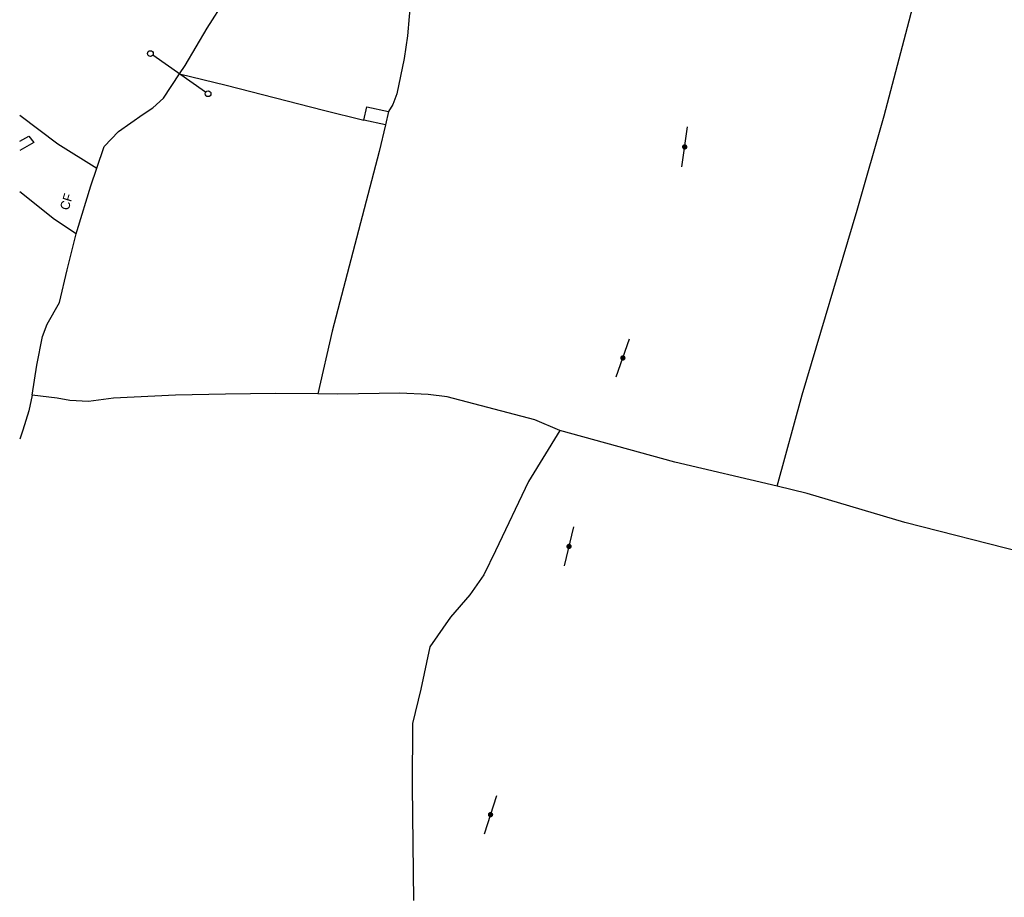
# Model space of a CAD drawing. Header units: metres. Extents: x 611948 to 1225781, y 656699 to 1316021.
# Tile 2 of 169: x 611948 to 612347, y 657150 to 657506. Entities that reach past the tile are written whole.
import ezdxf

# ---------------------------------------------------------------- set-up
doc = ezdxf.new("R2010")
doc.units = ezdxf.units.M
for name, color, linetype in [('4696-C$0$BDY_SYM', 253, 'Continuous'), ('4696-C$0$BLD_OTL_S', 253, 'Continuous'), ('4696-C$0$GEN_LIN_D', 253, 'Continuous'), ('4696-C$0$POLE_SYMB', 253, 'Continuous'), ('4696-C$0$TOWNLAND', 253, 'Continuous'), ('4696-C$0$WATER_FTR', 253, 'Continuous')]:
    doc.layers.add(name, color=color, linetype=linetype)
doc.styles.add('4696-C$0$STANDARD', font='txt')

# ---------------------------------------------------------------- blocks, each defined once
blk = doc.blocks.new('4696-C$0$36', base_point=(144.988486, 310.919762))
blk.add_line((140.875383, 310.92339), (149.050238, 310.92339))
at = {"const_width": 0.539928}
blk.add_lwpolyline([(144.673376, 310.923808, 1), (145.213304, 310.923808, 1)], format="xyb", close=True, dxfattribs=at)
blk = doc.blocks.new('4696-C$0$43', base_point=(147.36021, 308.857352))
blk.add_line((153.849537, 308.848253), (140.769785, 308.848253))
for centre in [(140.180307, 308.837153), (154.439015, 308.859353)]:
    blk.add_circle(centre, 0.589583)
blk = doc.blocks.new('4696-C')
at = {"layer": '4696-C$0$BLD_OTL_S', "flags": 128}
for points in [[(612087.501, 657465.606), (612088.65, 657470.972), (612097.413, 657469.118)], [(612097.413, 657469.118), (612096.276, 657463.737)], [(612096.276, 657463.737), (612087.501, 657465.606)]]:
    blk.add_lwpolyline(points, dxfattribs=at)
at = {"layer": '4696-C$0$GEN_LIN_D', "flags": 128}
for points in [[(612085.232, 657549.324), (612091.354, 657541.22), (612096.418, 657535.257), (612099.86, 657532.099), (612104.373, 657529.47), (612106.37, 657526.224), (612107.175, 657523.486), (612105.243, 657499.801), (612103.881, 657490.662), (612100.861, 657476.315), (612099.269, 657471.922), (612097.413, 657469.118)], [(612255.137, 657317.122), (612265.267, 657354.144), (612287.634, 657429.131), (612298.593, 657467.409), (612319.636, 657547.62)], [(612012.686, 657484.43), (612015.051, 657487.804), (612023.888, 657502.91), (612031.42, 657514.628), (612036.17, 657522.463), (612038.745, 657527.961)], [(611998.021, 657468.021), (612001.929, 657470.58), (612006.159, 657474.552), (612012.686, 657484.43)], [(612012.686, 657484.43), (612031.602, 657479.841), (612071.056, 657469.635), (612087.501, 657465.606)], [(611947.887, 657467.641), (611963.325, 657456.001), (611979.175, 657446.125)], [(611979.175, 657446.125), (611982.155, 657454.927), (611987.996, 657461.028), (611998.021, 657468.021)], [(612096.276, 657463.737), (612093.743, 657452.844)], [(612093.743, 657452.844), (612074.647, 657379.994), (612068.875, 657354.564)], [(611970.812, 657419.501), (611971.156, 657420.881), (611976.739, 657438.925), (611979.175, 657446.125)], [(611970.812, 657419.501), (611962.013, 657425.362), (611947.887, 657436.614)], [(611952.969, 657354.123), (611954.785, 657366.308), (611957.163, 657377.83), (611959.009, 657382.818), (611964.046, 657391.657), (611967.187, 657404.967), (611970.812, 657419.501)], [(611952.969, 657354.123), (611951.619, 657347.656), (611949.132, 657339.842), (611947.887, 657336.187)], [(612068.875, 657354.564), (612051.677, 657354.707), (612031.314, 657354.518), (612011.136, 657354.107), (611985.96, 657352.871), (611975.771, 657351.442), (611968.2, 657351.854), (611963.145, 657352.882), (611952.969, 657354.123)], [(612167.002, 657339.753), (612156.872, 657344.073), (612121.247, 657353.35), (612113.521, 657354.391), (612102.053, 657354.916), (612076.943, 657354.497), (612068.875, 657354.564)], [(612167.002, 657339.753), (612154.211, 657319.008), (612140.821, 657290.912), (612136.126, 657281.223), (612130.526, 657273.047), (612122.597, 657264.033), (612114.214, 657251.973), (612110.552, 657234.801), (612107.157, 657220.895), (612107.134, 657195.409), (612107.676, 657149.117)], [(612255.137, 657317.122), (612213.641, 657326.905), (612167.002, 657339.753)], [(612267.346, 657314.244), (612255.137, 657317.122)], [(612416.13, 657277.828), (612391.262, 657282.264), (612354.666, 657290.309), (612306.881, 657302.455), (612267.346, 657314.244)]]:
    blk.add_lwpolyline(points, dxfattribs=at)
at = {"layer": '4696-C$0$TOWNLAND', "flags": 128}
for points in [[(612012.686, 657484.43), (612015.051, 657487.804), (612023.888, 657502.91), (612031.42, 657514.628), (612036.17, 657522.463), (612038.745, 657527.961)], [(611998.021, 657468.021), (612001.929, 657470.58), (612006.159, 657474.552), (612012.686, 657484.43)], [(611979.175, 657446.125), (611982.155, 657454.927), (611987.996, 657461.028), (611998.021, 657468.021)], [(611970.812, 657419.501), (611971.156, 657420.881), (611976.739, 657438.925), (611979.175, 657446.125)], [(611952.969, 657354.123), (611954.785, 657366.308), (611957.163, 657377.83), (611959.009, 657382.818), (611964.046, 657391.657), (611967.187, 657404.967), (611970.812, 657419.501)], [(611952.969, 657354.123), (611951.619, 657347.656), (611949.132, 657339.842), (611947.887, 657336.187)]]:
    blk.add_lwpolyline(points, dxfattribs=at)
at = {"layer": '4696-C$0$WATER_FTR', "flags": 128}
blk.add_lwpolyline([(611947.887, 657457.053), (611951.6, 657459.093), (611953.68, 657456.553), (611947.887, 657453.304)], dxfattribs=at)
at = {"layer": '4696-C$0$BDY_SYM', "xscale": 2, "yscale": 2, "rotation": 325.0800000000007}
blk.add_blockref('4696-C$0$43', (612012.686, 657484.43), dxfattribs=at)
at = {"layer": '4696-C$0$POLE_SYMB', "xscale": 2, "yscale": 2}
for p, rotation in [((612217.641, 657454.85), 81.90200000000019), ((612192.583, 657369.254), 70.95000000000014), ((612170.73, 657292.808), 76.50600000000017), ((612138.905, 657184.013), 71.98000000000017)]:
    blk.add_blockref('4696-C$0$36', p, dxfattribs=dict(at, rotation=rotation))
at = {"layer": '4696-C$0$TOWNLAND', "xscale": 2, "yscale": 2, "rotation": 325.0800000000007}
blk.add_blockref('4696-C$0$43', (612012.686, 657484.43), dxfattribs=at)
at = {"layer": '4696-C$0$TOWNLAND', "style": '4696-C$0$STANDARD'}
blk.add_text('CF', height=3.75, rotation=72.80002, dxfattribs=at).set_placement((611967.664, 657428.785))
blk = doc.blocks.new('OS Mapping')
blk.add_blockref('4696-C', (0, 0))

msp = doc.modelspace()

# ---------------------------------------------------------------- block references
msp.add_blockref('OS Mapping', (0, 0))

doc.saveas('drawing.dxf')
